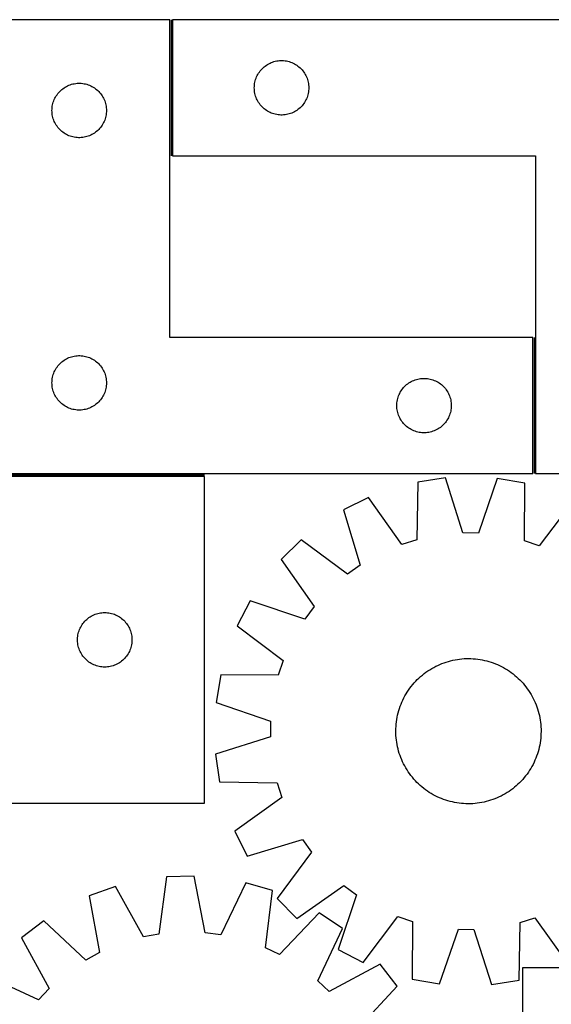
# Model space of a CAD drawing. Header units: millimetres. Extents: x 7 to 1493, y 7 to 2993.
# Tile 10 of 13: x 570 to 863, y 2451 to 2993. Entities that reach past the tile are written whole.
import ezdxf

# ---------------------------------------------------------------- set-up
doc = ezdxf.new("R2010")
doc.units = ezdxf.units.MM
doc.layers.add('COMMON', color=5, linetype='CONTINUOUS', true_color=0x0000ff)
doc.layers.add('CUT', color=7, linetype='CONTINUOUS', true_color=0x000000)

msp = doc.modelspace()

# ---------------------------------------------------------------- linework, layer by layer
at = {"layer": 'COMMON'}
for p, q in [((653.36996, 2993.429723), (653.36996, 2918.429723)), ((853.36996, 2818.429723), (853.36996, 2743.429723)), ((671.690704, 2742.679723), (561.690704, 2742.679723))]:
    msp.add_line(p, q, dxfattribs=at)
at = {"layer": 'CUT'}
for p, q in [((652.61996, 2993.429723), (552.61996, 2993.429723)), ((652.61996, 2818.429723), (652.61996, 2993.429723)), ((954.119961, 2993.429723), (654.119961, 2993.429723)), ((654.119961, 2993.429723), (654.119961, 2918.429723)), ((702.852982, 2965.832005), (703.377678, 2966.398885)), ((703.377678, 2966.398885), (703.930861, 2966.938004)), ((703.930861, 2966.938004), (704.511063, 2967.44793)), ((704.511063, 2967.44793), (705.116747, 2967.927312)), ((705.116747, 2967.927312), (705.746305, 2968.374878)), ((705.746305, 2968.374878), (706.398069, 2968.789442)), ((706.398069, 2968.789442), (707.07031, 2969.169905)), ((707.07031, 2969.169905), (707.761245, 2969.515257)), ((707.761245, 2969.515257), (708.469042, 2969.824583)), ((708.469042, 2969.824583), (709.191825, 2970.097062)), ((709.191825, 2970.097062), (709.927676, 2970.331971)), ((709.927676, 2970.331971), (710.674645, 2970.528689)), ((710.674645, 2970.528689), (711.430749, 2970.686692)), ((711.430749, 2970.686692), (712.193985, 2970.805563)), ((712.193985, 2970.805563), (712.962329, 2970.884986)), ((712.962329, 2970.884986), (713.733742, 2970.92475)), ((713.733742, 2970.92475), (714.506179, 2970.92475)), ((714.506179, 2970.92475), (715.277593, 2970.884986)), ((715.277593, 2970.884986), (716.045936, 2970.805563)), ((716.045936, 2970.805563), (716.809172, 2970.686692)), ((716.809172, 2970.686692), (717.565277, 2970.528689)), ((717.565277, 2970.528689), (718.312245, 2970.331971)), ((718.312245, 2970.331971), (719.048097, 2970.097062)), ((719.048097, 2970.097062), (719.770879, 2969.824583)), ((719.770879, 2969.824583), (720.478677, 2969.515257)), ((720.478677, 2969.515257), (721.169612, 2969.169905)), ((721.169612, 2969.169905), (721.841853, 2968.789442)), ((721.841853, 2968.789442), (722.493617, 2968.374878)), ((722.493617, 2968.374878), (723.123175, 2967.927312)), ((723.123175, 2967.927312), (723.728858, 2967.44793)), ((723.728858, 2967.44793), (724.309061, 2966.938004)), ((724.309061, 2966.938004), (724.862244, 2966.398885)), ((724.862244, 2966.398885), (725.38694, 2965.832005)), ((699.83043, 2960.491446), (700.084209, 2961.221004)), ((700.084209, 2961.221004), (700.375207, 2961.936532)), ((700.375207, 2961.936532), (700.702655, 2962.63613)), ((700.702655, 2962.63613), (701.065682, 2963.317944)), ((701.065682, 2963.317944), (701.463327, 2963.980166)), ((701.463327, 2963.980166), (701.894536, 2964.62104)), ((701.894536, 2964.62104), (702.358164, 2965.238865)), ((702.358164, 2965.238865), (702.852982, 2965.832005)), ((725.38694, 2965.832005), (725.881758, 2965.238865)), ((725.881758, 2965.238865), (726.345386, 2964.62104)), ((726.345386, 2964.62104), (726.776594, 2963.980166)), ((726.776594, 2963.980166), (727.174239, 2963.317944)), ((727.174239, 2963.317944), (727.537267, 2962.63613)), ((727.537267, 2962.63613), (727.864714, 2961.936532)), ((727.864714, 2961.936532), (728.155713, 2961.221004)), ((728.155713, 2961.221004), (728.409492, 2960.491446)), ((593.011062, 2954.94793), (593.616746, 2955.427312)), ((593.616746, 2955.427312), (594.246304, 2955.874878)), ((594.246304, 2955.874878), (594.898068, 2956.289442)), ((594.898068, 2956.289442), (595.570309, 2956.669905)), ((595.570309, 2956.669905), (596.261244, 2957.015257)), ((596.261244, 2957.015257), (596.969041, 2957.324583)), ((596.969041, 2957.324583), (597.691824, 2957.597062)), ((597.691824, 2957.597062), (598.427675, 2957.831971)), ((598.427675, 2957.831971), (599.174644, 2958.028689)), ((599.174644, 2958.028689), (599.930748, 2958.186692)), ((599.930748, 2958.186692), (600.693984, 2958.305563)), ((600.693984, 2958.305563), (601.462328, 2958.384986)), ((601.462328, 2958.384986), (602.233741, 2958.42475)), ((602.233741, 2958.42475), (603.006178, 2958.42475)), ((603.006178, 2958.42475), (603.777592, 2958.384986)), ((603.777592, 2958.384986), (604.545935, 2958.305563)), ((604.545935, 2958.305563), (605.309171, 2958.186692)), ((605.309171, 2958.186692), (606.065276, 2958.028689)), ((606.065276, 2958.028689), (606.812244, 2957.831971)), ((606.812244, 2957.831971), (607.548096, 2957.597062)), ((607.548096, 2957.597062), (608.270878, 2957.324583)), ((608.270878, 2957.324583), (608.978676, 2957.015257)), ((608.978676, 2957.015257), (609.669611, 2956.669905)), ((609.669611, 2956.669905), (610.341852, 2956.289442)), ((610.341852, 2956.289442), (610.993616, 2955.874878)), ((610.993616, 2955.874878), (611.623174, 2955.427312)), ((611.623174, 2955.427312), (612.228857, 2954.94793)), ((699.119961, 2955.929723), (699.139849, 2956.701904)), ((699.139849, 2955.157542), (699.119961, 2955.929723)), ((699.139849, 2956.701904), (699.199463, 2957.472038)), ((699.199463, 2954.387408), (699.139849, 2955.157542)), ((699.199463, 2957.472038), (699.298642, 2958.238082)), ((699.298642, 2958.238082), (699.437126, 2958.998004)), ((699.437126, 2958.998004), (699.614545, 2959.74979)), ((699.614545, 2959.74979), (699.83043, 2960.491446)), ((728.409492, 2960.491446), (728.625377, 2959.74979)), ((728.625377, 2959.74979), (728.802796, 2958.998004)), ((728.802796, 2958.998004), (728.941279, 2958.238082)), ((728.941279, 2958.238082), (729.040459, 2957.472038)), ((729.040459, 2957.472038), (729.100072, 2956.701904)), ((729.100072, 2955.157542), (729.040459, 2954.387408)), ((729.100072, 2956.701904), (729.119961, 2955.929723)), ((729.119961, 2955.929723), (729.100072, 2955.157542)), ((588.875206, 2949.436532), (589.202654, 2950.13613)), ((589.202654, 2950.13613), (589.565681, 2950.817944)), ((589.565681, 2950.817944), (589.963326, 2951.480166)), ((589.963326, 2951.480166), (590.394535, 2952.12104)), ((590.394535, 2952.12104), (590.858163, 2952.738865)), ((590.858163, 2952.738865), (591.352981, 2953.332005)), ((591.352981, 2953.332005), (591.877677, 2953.898885)), ((591.877677, 2953.898885), (592.43086, 2954.438004)), ((592.43086, 2954.438004), (593.011062, 2954.94793)), ((612.228857, 2954.94793), (612.80906, 2954.438004)), ((612.80906, 2954.438004), (613.362243, 2953.898885)), ((613.362243, 2953.898885), (613.886939, 2953.332005)), ((613.886939, 2953.332005), (614.381757, 2952.738865)), ((614.381757, 2952.738865), (614.845385, 2952.12104)), ((614.845385, 2952.12104), (615.276593, 2951.480166)), ((615.276593, 2951.480166), (615.674238, 2950.817944)), ((615.674238, 2950.817944), (616.037266, 2950.13613)), ((616.037266, 2950.13613), (616.364713, 2949.436532)), ((699.298642, 2953.621364), (699.199463, 2954.387408)), ((699.437126, 2952.861442), (699.298642, 2953.621364)), ((699.614545, 2952.109656), (699.437126, 2952.861442)), ((699.83043, 2951.368001), (699.614545, 2952.109656)), ((700.084209, 2950.638442), (699.83043, 2951.368001)), ((700.375207, 2949.922914), (700.084209, 2950.638442)), ((700.702655, 2949.223316), (700.375207, 2949.922914)), ((727.864714, 2949.922914), (727.537267, 2949.223316)), ((728.155713, 2950.638442), (727.864714, 2949.922914)), ((728.409492, 2951.368001), (728.155713, 2950.638442)), ((728.625377, 2952.109656), (728.409492, 2951.368001)), ((728.802796, 2952.861442), (728.625377, 2952.109656)), ((728.941279, 2953.621364), (728.802796, 2952.861442)), ((729.040459, 2954.387408), (728.941279, 2953.621364)), ((587.639848, 2944.201904), (587.699462, 2944.972038)), ((587.699462, 2944.972038), (587.798641, 2945.738082)), ((587.798641, 2945.738082), (587.937125, 2946.498004)), ((587.937125, 2946.498004), (588.114544, 2947.24979)), ((588.114544, 2947.24979), (588.330429, 2947.991446)), ((588.330429, 2947.991446), (588.584208, 2948.721004)), ((588.584208, 2948.721004), (588.875206, 2949.436532)), ((616.364713, 2949.436532), (616.655712, 2948.721004)), ((616.655712, 2948.721004), (616.909491, 2947.991446)), ((616.909491, 2947.991446), (617.125376, 2947.24979)), ((617.125376, 2947.24979), (617.302795, 2946.498004)), ((617.302795, 2946.498004), (617.441278, 2945.738082)), ((617.441278, 2945.738082), (617.540458, 2944.972038)), ((617.540458, 2944.972038), (617.600071, 2944.201904)), ((701.065682, 2948.541502), (700.702655, 2949.223316)), ((701.463327, 2947.87928), (701.065682, 2948.541502)), ((701.894536, 2947.238407), (701.463327, 2947.87928)), ((702.358164, 2946.620581), (701.894536, 2947.238407)), ((702.852982, 2946.027441), (702.358164, 2946.620581)), ((703.377678, 2945.460561), (702.852982, 2946.027441)), ((703.930861, 2944.921443), (703.377678, 2945.460561)), ((704.511063, 2944.411516), (703.930861, 2944.921443)), ((705.116747, 2943.932134), (704.511063, 2944.411516)), ((723.728858, 2944.411516), (723.123175, 2943.932134)), ((724.309061, 2944.921443), (723.728858, 2944.411516)), ((724.862244, 2945.460561), (724.309061, 2944.921443)), ((725.38694, 2946.027441), (724.862244, 2945.460561)), ((725.881758, 2946.620581), (725.38694, 2946.027441)), ((726.345386, 2947.238407), (725.881758, 2946.620581)), ((726.776594, 2947.87928), (726.345386, 2947.238407)), ((727.174239, 2948.541502), (726.776594, 2947.87928)), ((727.537267, 2949.223316), (727.174239, 2948.541502)), ((587.61996, 2943.429723), (587.639848, 2944.201904)), ((587.639848, 2942.657542), (587.61996, 2943.429723)), ((587.699462, 2941.887408), (587.639848, 2942.657542)), ((587.798641, 2941.121364), (587.699462, 2941.887408)), ((587.937125, 2940.361442), (587.798641, 2941.121364)), ((588.114544, 2939.609656), (587.937125, 2940.361442)), ((588.330429, 2938.868001), (588.114544, 2939.609656)), ((617.125376, 2939.609656), (616.909491, 2938.868001)), ((617.302795, 2940.361442), (617.125376, 2939.609656)), ((617.441278, 2941.121364), (617.302795, 2940.361442)), ((617.540458, 2941.887408), (617.441278, 2941.121364)), ((617.600071, 2942.657542), (617.540458, 2941.887408)), ((617.600071, 2944.201904), (617.61996, 2943.429723)), ((617.61996, 2943.429723), (617.600071, 2942.657542)), ((705.746305, 2943.484568), (705.116747, 2943.932134)), ((706.398069, 2943.070004), (705.746305, 2943.484568)), ((707.07031, 2942.689541), (706.398069, 2943.070004)), ((707.761245, 2942.344189), (707.07031, 2942.689541)), ((708.469042, 2942.034864), (707.761245, 2942.344189)), ((709.191825, 2941.762385), (708.469042, 2942.034864)), ((709.927676, 2941.527475), (709.191825, 2941.762385)), ((710.674645, 2941.330757), (709.927676, 2941.527475)), ((711.430749, 2941.172754), (710.674645, 2941.330757)), ((712.193985, 2941.053883), (711.430749, 2941.172754)), ((712.962329, 2940.97446), (712.193985, 2941.053883)), ((713.733742, 2940.934696), (712.962329, 2940.97446)), ((714.506179, 2940.934696), (713.733742, 2940.934696)), ((715.277593, 2940.97446), (714.506179, 2940.934696)), ((716.045936, 2941.053883), (715.277593, 2940.97446)), ((716.809172, 2941.172754), (716.045936, 2941.053883)), ((717.565277, 2941.330757), (716.809172, 2941.172754)), ((718.312245, 2941.527475), (717.565277, 2941.330757)), ((719.048097, 2941.762385), (718.312245, 2941.527475)), ((719.770879, 2942.034864), (719.048097, 2941.762385)), ((720.478677, 2942.344189), (719.770879, 2942.034864)), ((721.169612, 2942.689541), (720.478677, 2942.344189)), ((721.841853, 2943.070004), (721.169612, 2942.689541)), ((722.493617, 2943.484568), (721.841853, 2943.070004)), ((723.123175, 2943.932134), (722.493617, 2943.484568)), ((588.584208, 2938.138442), (588.330429, 2938.868001)), ((588.875206, 2937.422914), (588.584208, 2938.138442)), ((589.202654, 2936.723316), (588.875206, 2937.422914)), ((589.565681, 2936.041502), (589.202654, 2936.723316)), ((589.963326, 2935.37928), (589.565681, 2936.041502)), ((590.394535, 2934.738407), (589.963326, 2935.37928)), ((590.858163, 2934.120581), (590.394535, 2934.738407)), ((591.352981, 2933.527441), (590.858163, 2934.120581)), ((591.877677, 2932.960561), (591.352981, 2933.527441)), ((613.886939, 2933.527441), (613.362243, 2932.960561)), ((614.381757, 2934.120581), (613.886939, 2933.527441)), ((614.845385, 2934.738407), (614.381757, 2934.120581)), ((615.276593, 2935.37928), (614.845385, 2934.738407)), ((615.674238, 2936.041502), (615.276593, 2935.37928)), ((616.037266, 2936.723316), (615.674238, 2936.041502)), ((616.364713, 2937.422914), (616.037266, 2936.723316)), ((616.655712, 2938.138442), (616.364713, 2937.422914)), ((616.909491, 2938.868001), (616.655712, 2938.138442)), ((592.43086, 2932.421443), (591.877677, 2932.960561)), ((593.011062, 2931.911516), (592.43086, 2932.421443)), ((593.616746, 2931.432134), (593.011062, 2931.911516)), ((594.246304, 2930.984568), (593.616746, 2931.432134)), ((594.898068, 2930.570004), (594.246304, 2930.984568)), ((595.570309, 2930.189541), (594.898068, 2930.570004)), ((596.261244, 2929.844189), (595.570309, 2930.189541)), ((596.969041, 2929.534864), (596.261244, 2929.844189)), ((597.691824, 2929.262385), (596.969041, 2929.534864)), ((598.427675, 2929.027475), (597.691824, 2929.262385)), ((599.174644, 2928.830757), (598.427675, 2929.027475)), ((599.930748, 2928.672754), (599.174644, 2928.830757)), ((600.693984, 2928.553883), (599.930748, 2928.672754)), ((601.462328, 2928.47446), (600.693984, 2928.553883)), ((602.233741, 2928.434696), (601.462328, 2928.47446)), ((603.006178, 2928.434696), (602.233741, 2928.434696)), ((603.777592, 2928.47446), (603.006178, 2928.434696)), ((604.545935, 2928.553883), (603.777592, 2928.47446)), ((605.309171, 2928.672754), (604.545935, 2928.553883)), ((606.065276, 2928.830757), (605.309171, 2928.672754)), ((606.812244, 2929.027475), (606.065276, 2928.830757)), ((607.548096, 2929.262385), (606.812244, 2929.027475)), ((608.270878, 2929.534864), (607.548096, 2929.262385)), ((608.978676, 2929.844189), (608.270878, 2929.534864)), ((609.669611, 2930.189541), (608.978676, 2929.844189)), ((610.341852, 2930.570004), (609.669611, 2930.189541)), ((610.993616, 2930.984568), (610.341852, 2930.570004)), ((611.623174, 2931.432134), (610.993616, 2930.984568)), ((612.228857, 2931.911516), (611.623174, 2931.432134)), ((612.80906, 2932.421443), (612.228857, 2931.911516)), ((613.362243, 2932.960561), (612.80906, 2932.421443)), ((654.119961, 2918.429723), (854.119961, 2918.429723)), ((854.119961, 2918.429723), (854.119961, 2743.429723)), ((852.61996, 2818.429723), (652.61996, 2818.429723)), ((852.61996, 2743.429723), (852.61996, 2818.429723)), ((590.858163, 2802.738865), (591.352981, 2803.332005)), ((591.352981, 2803.332005), (591.877677, 2803.898885)), ((591.877677, 2803.898885), (592.43086, 2804.438004)), ((592.43086, 2804.438004), (593.011062, 2804.94793)), ((593.011062, 2804.94793), (593.616746, 2805.427312)), ((593.616746, 2805.427312), (594.246304, 2805.874878)), ((594.246304, 2805.874878), (594.898068, 2806.289442)), ((594.898068, 2806.289442), (595.570309, 2806.669905)), ((595.570309, 2806.669905), (596.261244, 2807.015257)), ((596.261244, 2807.015257), (596.969041, 2807.324583)), ((596.969041, 2807.324583), (597.691824, 2807.597062)), ((597.691824, 2807.597062), (598.427675, 2807.831971)), ((598.427675, 2807.831971), (599.174644, 2808.028689)), ((599.174644, 2808.028689), (599.930748, 2808.186692)), ((599.930748, 2808.186692), (600.693984, 2808.305563)), ((600.693984, 2808.305563), (601.462328, 2808.384986)), ((601.462328, 2808.384986), (602.233741, 2808.42475)), ((602.233741, 2808.42475), (603.006178, 2808.42475)), ((603.006178, 2808.42475), (603.777592, 2808.384986)), ((603.777592, 2808.384986), (604.545935, 2808.305563)), ((604.545935, 2808.305563), (605.309171, 2808.186692)), ((605.309171, 2808.186692), (606.065276, 2808.028689)), ((606.065276, 2808.028689), (606.812244, 2807.831971)), ((606.812244, 2807.831971), (607.548096, 2807.597062)), ((607.548096, 2807.597062), (608.270878, 2807.324583)), ((608.270878, 2807.324583), (608.978676, 2807.015257)), ((608.978676, 2807.015257), (609.669611, 2806.669905)), ((609.669611, 2806.669905), (610.341852, 2806.289442)), ((610.341852, 2806.289442), (610.993616, 2805.874878)), ((610.993616, 2805.874878), (611.623174, 2805.427312)), ((611.623174, 2805.427312), (612.228857, 2804.94793)), ((612.228857, 2804.94793), (612.80906, 2804.438004)), ((612.80906, 2804.438004), (613.362243, 2803.898885)), ((613.362243, 2803.898885), (613.886939, 2803.332005)), ((613.886939, 2803.332005), (614.381757, 2802.738865)), ((588.114544, 2797.24979), (588.330429, 2797.991446)), ((588.330429, 2797.991446), (588.584208, 2798.721004)), ((588.584208, 2798.721004), (588.875206, 2799.436532)), ((588.875206, 2799.436532), (589.202654, 2800.13613)), ((589.202654, 2800.13613), (589.565681, 2800.817944)), ((589.565681, 2800.817944), (589.963326, 2801.480166)), ((589.963326, 2801.480166), (590.394535, 2802.12104)), ((590.394535, 2802.12104), (590.858163, 2802.738865)), ((614.381757, 2802.738865), (614.845385, 2802.12104)), ((614.845385, 2802.12104), (615.276593, 2801.480166)), ((615.276593, 2801.480166), (615.674238, 2800.817944)), ((615.674238, 2800.817944), (616.037266, 2800.13613)), ((616.037266, 2800.13613), (616.364713, 2799.436532)), ((616.364713, 2799.436532), (616.655712, 2798.721004)), ((616.655712, 2798.721004), (616.909491, 2797.991446)), ((616.909491, 2797.991446), (617.125376, 2797.24979)), ((587.61996, 2793.429723), (587.639848, 2794.201904)), ((587.639848, 2792.657542), (587.61996, 2793.429723)), ((587.639848, 2794.201904), (587.699462, 2794.972038)), ((587.699462, 2791.887408), (587.639848, 2792.657542)), ((587.699462, 2794.972038), (587.798641, 2795.738082)), ((587.798641, 2795.738082), (587.937125, 2796.498004)), ((587.937125, 2796.498004), (588.114544, 2797.24979)), ((617.125376, 2797.24979), (617.302795, 2796.498004)), ((617.302795, 2796.498004), (617.441278, 2795.738082)), ((617.441278, 2795.738082), (617.540458, 2794.972038)), ((617.540458, 2794.972038), (617.600071, 2794.201904)), ((617.600071, 2792.657542), (617.540458, 2791.887408)), ((617.600071, 2794.201904), (617.61996, 2793.429723)), ((617.61996, 2793.429723), (617.600071, 2792.657542)), ((783.011062, 2792.44793), (783.616746, 2792.927312)), ((783.616746, 2792.927312), (784.246304, 2793.374878)), ((784.246304, 2793.374878), (784.898068, 2793.789442)), ((784.898068, 2793.789442), (785.570309, 2794.169905)), ((785.570309, 2794.169905), (786.261244, 2794.515257)), ((786.261244, 2794.515257), (786.969041, 2794.824583)), ((786.969041, 2794.824583), (787.691824, 2795.097062)), ((787.691824, 2795.097062), (788.427675, 2795.331971)), ((788.427675, 2795.331971), (789.174644, 2795.528689)), ((789.174644, 2795.528689), (789.930748, 2795.686692)), ((789.930748, 2795.686692), (790.693984, 2795.805563)), ((790.693984, 2795.805563), (791.462328, 2795.884986)), ((791.462328, 2795.884986), (792.233741, 2795.92475)), ((792.233741, 2795.92475), (793.006178, 2795.92475)), ((793.006178, 2795.92475), (793.777592, 2795.884986)), ((793.777592, 2795.884986), (794.545935, 2795.805563)), ((794.545935, 2795.805563), (795.309171, 2795.686692)), ((795.309171, 2795.686692), (796.065276, 2795.528689)), ((796.065276, 2795.528689), (796.812244, 2795.331971)), ((796.812244, 2795.331971), (797.548096, 2795.097062)), ((797.548096, 2795.097062), (798.270878, 2794.824583)), ((798.270878, 2794.824583), (798.978676, 2794.515257)), ((798.978676, 2794.515257), (799.669611, 2794.169905)), ((799.669611, 2794.169905), (800.341852, 2793.789442)), ((800.341852, 2793.789442), (800.993616, 2793.374878)), ((800.993616, 2793.374878), (801.623174, 2792.927312)), ((801.623174, 2792.927312), (802.228857, 2792.44793)), ((587.798641, 2791.121364), (587.699462, 2791.887408)), ((587.937125, 2790.361442), (587.798641, 2791.121364)), ((588.114544, 2789.609656), (587.937125, 2790.361442)), ((588.330429, 2788.868001), (588.114544, 2789.609656)), ((588.584208, 2788.138442), (588.330429, 2788.868001)), ((588.875206, 2787.422914), (588.584208, 2788.138442)), ((589.202654, 2786.723316), (588.875206, 2787.422914)), ((616.364713, 2787.422914), (616.037266, 2786.723316)), ((616.655712, 2788.138442), (616.364713, 2787.422914)), ((616.909491, 2788.868001), (616.655712, 2788.138442)), ((617.125376, 2789.609656), (616.909491, 2788.868001)), ((617.302795, 2790.361442), (617.125376, 2789.609656)), ((617.441278, 2791.121364), (617.302795, 2790.361442)), ((617.540458, 2791.887408), (617.441278, 2791.121364)), ((778.875206, 2786.936532), (779.202654, 2787.63613)), ((779.202654, 2787.63613), (779.565681, 2788.317944)), ((779.565681, 2788.317944), (779.963326, 2788.980166)), ((779.963326, 2788.980166), (780.394535, 2789.62104)), ((780.394535, 2789.62104), (780.858163, 2790.238865)), ((780.858163, 2790.238865), (781.352981, 2790.832005)), ((781.352981, 2790.832005), (781.877677, 2791.398885)), ((781.877677, 2791.398885), (782.43086, 2791.938004)), ((782.43086, 2791.938004), (783.011062, 2792.44793)), ((802.228857, 2792.44793), (802.80906, 2791.938004)), ((802.80906, 2791.938004), (803.362243, 2791.398885)), ((803.362243, 2791.398885), (803.886939, 2790.832005)), ((803.886939, 2790.832005), (804.381757, 2790.238865)), ((804.381757, 2790.238865), (804.845385, 2789.62104)), ((804.845385, 2789.62104), (805.276593, 2788.980166)), ((805.276593, 2788.980166), (805.674238, 2788.317944)), ((805.674238, 2788.317944), (806.037266, 2787.63613)), ((806.037266, 2787.63613), (806.364713, 2786.936532)), ((589.565681, 2786.041502), (589.202654, 2786.723316)), ((589.963326, 2785.37928), (589.565681, 2786.041502)), ((590.394535, 2784.738407), (589.963326, 2785.37928)), ((590.858163, 2784.120581), (590.394535, 2784.738407)), ((591.352981, 2783.527441), (590.858163, 2784.120581)), ((591.877677, 2782.960561), (591.352981, 2783.527441)), ((592.43086, 2782.421443), (591.877677, 2782.960561)), ((593.011062, 2781.911516), (592.43086, 2782.421443)), ((593.616746, 2781.432134), (593.011062, 2781.911516)), ((612.228857, 2781.911516), (611.623174, 2781.432134)), ((612.80906, 2782.421443), (612.228857, 2781.911516)), ((613.362243, 2782.960561), (612.80906, 2782.421443)), ((613.886939, 2783.527441), (613.362243, 2782.960561)), ((614.381757, 2784.120581), (613.886939, 2783.527441)), ((614.845385, 2784.738407), (614.381757, 2784.120581)), ((615.276593, 2785.37928), (614.845385, 2784.738407)), ((615.674238, 2786.041502), (615.276593, 2785.37928)), ((616.037266, 2786.723316), (615.674238, 2786.041502)), ((777.61996, 2780.929723), (777.639848, 2781.701904)), ((777.639848, 2781.701904), (777.699462, 2782.472038)), ((777.699462, 2782.472038), (777.798641, 2783.238082)), ((777.798641, 2783.238082), (777.937125, 2783.998004)), ((777.937125, 2783.998004), (778.114544, 2784.74979)), ((778.114544, 2784.74979), (778.330429, 2785.491446)), ((778.330429, 2785.491446), (778.584208, 2786.221004)), ((778.584208, 2786.221004), (778.875206, 2786.936532)), ((806.364713, 2786.936532), (806.655712, 2786.221004)), ((806.655712, 2786.221004), (806.909491, 2785.491446)), ((806.909491, 2785.491446), (807.125376, 2784.74979)), ((807.125376, 2784.74979), (807.302795, 2783.998004)), ((807.302795, 2783.998004), (807.441278, 2783.238082)), ((807.441278, 2783.238082), (807.540458, 2782.472038)), ((807.540458, 2782.472038), (807.600071, 2781.701904)), ((807.600071, 2781.701904), (807.61996, 2780.929723)), ((594.246304, 2780.984568), (593.616746, 2781.432134)), ((594.898068, 2780.570004), (594.246304, 2780.984568)), ((595.570309, 2780.189541), (594.898068, 2780.570004)), ((596.261244, 2779.844189), (595.570309, 2780.189541)), ((596.969041, 2779.534864), (596.261244, 2779.844189)), ((597.691824, 2779.262385), (596.969041, 2779.534864)), ((598.427675, 2779.027475), (597.691824, 2779.262385)), ((599.174644, 2778.830757), (598.427675, 2779.027475)), ((599.930748, 2778.672754), (599.174644, 2778.830757)), ((600.693984, 2778.553883), (599.930748, 2778.672754)), ((601.462328, 2778.47446), (600.693984, 2778.553883)), ((602.233741, 2778.434696), (601.462328, 2778.47446)), ((603.006178, 2778.434696), (602.233741, 2778.434696)), ((603.777592, 2778.47446), (603.006178, 2778.434696)), ((604.545935, 2778.553883), (603.777592, 2778.47446)), ((605.309171, 2778.672754), (604.545935, 2778.553883)), ((606.065276, 2778.830757), (605.309171, 2778.672754)), ((606.812244, 2779.027475), (606.065276, 2778.830757)), ((607.548096, 2779.262385), (606.812244, 2779.027475)), ((608.270878, 2779.534864), (607.548096, 2779.262385)), ((608.978676, 2779.844189), (608.270878, 2779.534864)), ((609.669611, 2780.189541), (608.978676, 2779.844189)), ((610.341852, 2780.570004), (609.669611, 2780.189541)), ((610.993616, 2780.984568), (610.341852, 2780.570004)), ((611.623174, 2781.432134), (610.993616, 2780.984568)), ((777.639848, 2780.157542), (777.61996, 2780.929723)), ((777.699462, 2779.387408), (777.639848, 2780.157542)), ((777.798641, 2778.621364), (777.699462, 2779.387408)), ((777.937125, 2777.861442), (777.798641, 2778.621364)), ((778.114544, 2777.109656), (777.937125, 2777.861442)), ((778.330429, 2776.368001), (778.114544, 2777.109656)), ((778.584208, 2775.638442), (778.330429, 2776.368001)), ((806.909491, 2776.368001), (806.655712, 2775.638442)), ((807.125376, 2777.109656), (806.909491, 2776.368001)), ((807.302795, 2777.861442), (807.125376, 2777.109656)), ((807.441278, 2778.621364), (807.302795, 2777.861442)), ((807.540458, 2779.387408), (807.441278, 2778.621364)), ((807.600071, 2780.157542), (807.540458, 2779.387408)), ((807.61996, 2780.929723), (807.600071, 2780.157542)), ((778.875206, 2774.922914), (778.584208, 2775.638442)), ((779.202654, 2774.223316), (778.875206, 2774.922914)), ((779.565681, 2773.541502), (779.202654, 2774.223316)), ((779.963326, 2772.87928), (779.565681, 2773.541502)), ((780.394535, 2772.238407), (779.963326, 2772.87928)), ((780.858163, 2771.620581), (780.394535, 2772.238407)), ((781.352981, 2771.027441), (780.858163, 2771.620581)), ((781.877677, 2770.460561), (781.352981, 2771.027441)), ((803.886939, 2771.027441), (803.362243, 2770.460561)), ((804.381757, 2771.620581), (803.886939, 2771.027441)), ((804.845385, 2772.238407), (804.381757, 2771.620581)), ((805.276593, 2772.87928), (804.845385, 2772.238407)), ((805.674238, 2773.541502), (805.276593, 2772.87928)), ((806.037266, 2774.223316), (805.674238, 2773.541502)), ((806.364713, 2774.922914), (806.037266, 2774.223316)), ((806.655712, 2775.638442), (806.364713, 2774.922914)), ((782.43086, 2769.921443), (781.877677, 2770.460561)), ((783.011062, 2769.411516), (782.43086, 2769.921443)), ((783.616746, 2768.932134), (783.011062, 2769.411516)), ((784.246304, 2768.484568), (783.616746, 2768.932134)), ((784.898068, 2768.070004), (784.246304, 2768.484568)), ((785.570309, 2767.689541), (784.898068, 2768.070004)), ((786.261244, 2767.344189), (785.570309, 2767.689541)), ((786.969041, 2767.034864), (786.261244, 2767.344189)), ((787.691824, 2766.762385), (786.969041, 2767.034864)), ((788.427675, 2766.527475), (787.691824, 2766.762385)), ((789.174644, 2766.330757), (788.427675, 2766.527475)), ((789.930748, 2766.172754), (789.174644, 2766.330757)), ((790.693984, 2766.053883), (789.930748, 2766.172754)), ((791.462328, 2765.97446), (790.693984, 2766.053883)), ((792.233741, 2765.934696), (791.462328, 2765.97446)), ((793.006178, 2765.934696), (792.233741, 2765.934696)), ((793.777592, 2765.97446), (793.006178, 2765.934696)), ((794.545935, 2766.053883), (793.777592, 2765.97446)), ((795.309171, 2766.172754), (794.545935, 2766.053883)), ((796.065276, 2766.330757), (795.309171, 2766.172754)), ((796.812244, 2766.527475), (796.065276, 2766.330757)), ((797.548096, 2766.762385), (796.812244, 2766.527475)), ((798.270878, 2767.034864), (797.548096, 2766.762385)), ((798.978676, 2767.344189), (798.270878, 2767.034864)), ((799.669611, 2767.689541), (798.978676, 2767.344189)), ((800.341852, 2768.070004), (799.669611, 2767.689541)), ((800.993616, 2768.484568), (800.341852, 2768.070004)), ((801.623174, 2768.932134), (800.993616, 2768.484568)), ((802.228857, 2769.411516), (801.623174, 2768.932134)), ((802.80906, 2769.921443), (802.228857, 2769.411516)), ((803.362243, 2770.460561), (802.80906, 2769.921443)), ((552.61996, 2743.429723), (852.61996, 2743.429723)), ((671.690704, 2741.929722), (561.690704, 2741.929722)), ((671.690704, 2561.929722), (671.690704, 2741.929722)), ((789.200126, 2738.813394), (788.661535, 2707.053597)), ((804.423287, 2741.046309), (789.200126, 2738.813394)), ((814.059938, 2710.779004), (804.423287, 2741.046309)), ((832.960268, 2740.719849), (822.633721, 2710.680921)), ((848.128363, 2738.139261), (832.960268, 2740.719849)), ((854.119961, 2743.429723), (954.119961, 2743.429723)), ((847.940251, 2706.375456), (848.128363, 2738.139261)), ((761.958963, 2730.305464), (748.170885, 2723.47762)), ((780.477074, 2704.497435), (761.958963, 2730.305464)), ((875.167762, 2729.010368), (856.064093, 2703.632728)), ((748.170885, 2723.47762), (757.472972, 2693.105825)), ((724.892095, 2706.968115), (713.888773, 2696.2137)), ((750.478984, 2688.145633), (724.892095, 2706.968115)), ((788.661535, 2707.053597), (780.477074, 2704.497435)), ((822.633721, 2710.680921), (814.059938, 2710.779004)), ((856.064093, 2703.632728), (847.940251, 2706.375456)), ((713.888773, 2696.2137), (732.120984, 2670.202909)), ((757.472972, 2693.105825), (750.478984, 2688.145633)), ((696.851045, 2673.318686), (689.709562, 2659.690415)), ((727.00209, 2663.324225), (696.851045, 2673.318686)), ((732.120984, 2670.202909), (727.00209, 2663.324225)), ((605.682423, 2662.118822), (606.221542, 2662.672005)), ((606.221542, 2662.672005), (606.788422, 2663.196701)), ((606.788422, 2663.196701), (607.381562, 2663.691519)), ((607.381562, 2663.691519), (607.999387, 2664.155147)), ((607.999387, 2664.155147), (608.640261, 2664.586355)), ((608.640261, 2664.586355), (609.302483, 2664.984001)), ((609.302483, 2664.984001), (609.984297, 2665.347028)), ((609.984297, 2665.347028), (610.683895, 2665.674476)), ((610.683895, 2665.674476), (611.399423, 2665.965474)), ((611.399423, 2665.965474), (612.128981, 2666.219253)), ((612.128981, 2666.219253), (612.870637, 2666.435138)), ((612.870637, 2666.435138), (613.622423, 2666.612557)), ((613.622423, 2666.612557), (614.382345, 2666.751041)), ((614.382345, 2666.751041), (615.148389, 2666.85022)), ((615.148389, 2666.85022), (615.918523, 2666.909833)), ((615.918523, 2666.909833), (616.690704, 2666.929722)), ((616.690704, 2666.929722), (617.462885, 2666.909833)), ((617.462885, 2666.909833), (618.233019, 2666.85022)), ((618.233019, 2666.85022), (618.999063, 2666.751041)), ((618.999063, 2666.751041), (619.758985, 2666.612557)), ((619.758985, 2666.612557), (620.510771, 2666.435138)), ((620.510771, 2666.435138), (621.252426, 2666.219253)), ((621.252426, 2666.219253), (621.981985, 2665.965474)), ((621.981985, 2665.965474), (622.697513, 2665.674476)), ((622.697513, 2665.674476), (623.397111, 2665.347028)), ((623.397111, 2665.347028), (624.078925, 2664.984001)), ((624.078925, 2664.984001), (624.741147, 2664.586355)), ((624.741147, 2664.586355), (625.38202, 2664.155147)), ((625.38202, 2664.155147), (625.999846, 2663.691519)), ((625.999846, 2663.691519), (626.592986, 2663.196701)), ((626.592986, 2663.196701), (627.159866, 2662.672005)), ((627.159866, 2662.672005), (627.698984, 2662.118822)), ((602.523366, 2656.857858), (602.795844, 2657.58064)), ((602.795844, 2657.58064), (603.10517, 2658.288438)), ((603.10517, 2658.288438), (603.450522, 2658.979373)), ((603.450522, 2658.979373), (603.830985, 2659.651614)), ((603.830985, 2659.651614), (604.245549, 2660.303378)), ((604.245549, 2660.303378), (604.693115, 2660.932936)), ((604.693115, 2660.932936), (605.172497, 2661.53862)), ((605.172497, 2661.53862), (605.682423, 2662.118822)), ((627.698984, 2662.118822), (628.208911, 2661.53862)), ((628.208911, 2661.53862), (628.688293, 2660.932936)), ((628.688293, 2660.932936), (629.135859, 2660.303378)), ((629.135859, 2660.303378), (629.550423, 2659.651614)), ((629.550423, 2659.651614), (629.930886, 2658.979373)), ((629.930886, 2658.979373), (630.276238, 2658.288438)), ((630.276238, 2658.288438), (630.585563, 2657.58064)), ((630.585563, 2657.58064), (630.858042, 2656.857858)), ((689.709562, 2659.690415), (715.087201, 2640.586746)), ((601.695677, 2652.315941), (601.735441, 2653.087354)), ((601.695677, 2651.543503), (601.695677, 2652.315941)), ((601.735441, 2650.77209), (601.695677, 2651.543503)), ((601.735441, 2653.087354), (601.814864, 2653.855697)), ((601.814864, 2653.855697), (601.933735, 2654.618933)), ((601.933735, 2654.618933), (602.091738, 2655.375038)), ((602.091738, 2655.375038), (602.288456, 2656.122007)), ((602.288456, 2656.122007), (602.523366, 2656.857858)), ((630.858042, 2656.857858), (631.092952, 2656.122007)), ((631.092952, 2656.122007), (631.28967, 2655.375038)), ((631.28967, 2655.375038), (631.447673, 2654.618933)), ((631.447673, 2654.618933), (631.566544, 2653.855697)), ((631.566544, 2653.855697), (631.645967, 2653.087354)), ((631.645967, 2653.087354), (631.685731, 2652.315941)), ((631.685731, 2651.543503), (631.645967, 2650.77209)), ((631.685731, 2652.315941), (631.685731, 2651.543503)), ((601.814864, 2650.003747), (601.735441, 2650.77209)), ((601.933735, 2649.240511), (601.814864, 2650.003747)), ((602.091738, 2648.484406), (601.933735, 2649.240511)), ((602.288456, 2647.737438), (602.091738, 2648.484406)), ((602.523366, 2647.001586), (602.288456, 2647.737438)), ((602.795844, 2646.278804), (602.523366, 2647.001586)), ((603.10517, 2645.571006), (602.795844, 2646.278804)), ((630.585563, 2646.278804), (630.276238, 2645.571006)), ((630.858042, 2647.001586), (630.585563, 2646.278804)), ((631.092952, 2647.737438), (630.858042, 2647.001586)), ((631.28967, 2648.484406), (631.092952, 2647.737438)), ((631.447673, 2649.240511), (631.28967, 2648.484406)), ((631.566544, 2650.003747), (631.447673, 2649.240511)), ((631.645967, 2650.77209), (631.566544, 2650.003747)), ((603.450522, 2644.880071), (603.10517, 2645.571006)), ((603.830985, 2644.20783), (603.450522, 2644.880071)), ((604.245549, 2643.556066), (603.830985, 2644.20783)), ((604.693115, 2642.926508), (604.245549, 2643.556066)), ((605.172497, 2642.320824), (604.693115, 2642.926508)), ((605.682423, 2641.740622), (605.172497, 2642.320824)), ((606.221542, 2641.187439), (605.682423, 2641.740622)), ((606.788422, 2640.662743), (606.221542, 2641.187439)), ((607.381562, 2640.167925), (606.788422, 2640.662743)), ((626.592986, 2640.662743), (625.999846, 2640.167925)), ((627.159866, 2641.187439), (626.592986, 2640.662743)), ((627.698984, 2641.740622), (627.159866, 2641.187439)), ((628.208911, 2642.320824), (627.698984, 2641.740622)), ((628.688293, 2642.926508), (628.208911, 2642.320824)), ((629.135859, 2643.556066), (628.688293, 2642.926508)), ((629.550423, 2644.20783), (629.135859, 2643.556066)), ((629.930886, 2644.880071), (629.550423, 2644.20783)), ((630.276238, 2645.571006), (629.930886, 2644.880071)), ((807.290017, 2640.400035), (808.512927, 2640.688996)), ((808.512927, 2640.688996), (809.74431, 2640.939402)), ((809.74431, 2640.939402), (810.98295, 2641.151006)), ((810.98295, 2641.151006), (812.227626, 2641.323599)), ((812.227626, 2641.323599), (813.47711, 2641.45701)), ((813.47711, 2641.45701), (814.730167, 2641.551109)), ((814.730167, 2641.551109), (815.985561, 2641.605801)), ((815.985561, 2641.605801), (817.242054, 2641.621034)), ((817.242054, 2641.621034), (818.498406, 2641.596792)), ((818.498406, 2641.596792), (819.753376, 2641.533099)), ((819.753376, 2641.533099), (821.005726, 2641.430017)), ((821.005726, 2641.430017), (822.254221, 2641.287649)), ((822.254221, 2641.287649), (823.497627, 2641.106136)), ((823.497627, 2641.106136), (824.734718, 2640.885655)), ((824.734718, 2640.885655), (825.964274, 2640.626426)), ((607.999387, 2639.704297), (607.381562, 2640.167925)), ((608.640261, 2639.273089), (607.999387, 2639.704297)), ((609.302483, 2638.875443), (608.640261, 2639.273089)), ((609.984297, 2638.512416), (609.302483, 2638.875443)), ((610.683895, 2638.184969), (609.984297, 2638.512416)), ((611.399423, 2637.89397), (610.683895, 2638.184969)), ((612.128981, 2637.640191), (611.399423, 2637.89397)), ((612.870637, 2637.424306), (612.128981, 2637.640191)), ((613.622423, 2637.246887), (612.870637, 2637.424306)), ((614.382345, 2637.108404), (613.622423, 2637.246887)), ((615.148389, 2637.009224), (614.382345, 2637.108404)), ((615.918523, 2636.949611), (615.148389, 2637.009224)), ((616.690704, 2636.929722), (615.918523, 2636.949611)), ((617.462885, 2636.949611), (616.690704, 2636.929722)), ((618.233019, 2637.009224), (617.462885, 2636.949611)), ((618.999063, 2637.108404), (618.233019, 2637.009224)), ((619.758985, 2637.246887), (618.999063, 2637.108404)), ((620.510771, 2637.424306), (619.758985, 2637.246887)), ((621.252426, 2637.640191), (620.510771, 2637.424306)), ((621.981985, 2637.89397), (621.252426, 2637.640191)), ((622.697513, 2638.184969), (621.981985, 2637.89397)), ((623.397111, 2638.512416), (622.697513, 2638.184969)), ((624.078925, 2638.875443), (623.397111, 2638.512416)), ((624.741147, 2639.273089), (624.078925, 2638.875443)), ((625.38202, 2639.704297), (624.741147, 2639.273089)), ((625.999846, 2640.167925), (625.38202, 2639.704297)), ((715.087201, 2640.586746), (712.344474, 2632.462904)), ((794.734064, 2634.784913), (795.786794, 2635.471037)), ((795.786794, 2635.471037), (796.860557, 2636.123756)), ((796.860557, 2636.123756), (797.954292, 2636.742424)), ((797.954292, 2636.742424), (799.06692, 2637.326433)), ((799.06692, 2637.326433), (800.197343, 2637.875204)), ((800.197343, 2637.875204), (801.344446, 2638.388198)), ((801.344446, 2638.388198), (802.507096, 2638.864907)), ((802.507096, 2638.864907), (803.684146, 2639.30486)), ((803.684146, 2639.30486), (804.874435, 2639.707625)), ((804.874435, 2639.707625), (806.076787, 2640.072804)), ((806.076787, 2640.072804), (807.290017, 2640.400035)), ((825.964274, 2640.626426), (827.18508, 2640.328703)), ((827.18508, 2640.328703), (828.395932, 2639.99278)), ((828.395932, 2639.99278), (829.595635, 2639.618989)), ((829.595635, 2639.618989), (830.783005, 2639.2077)), ((830.783005, 2639.2077), (831.956871, 2638.759317)), ((831.956871, 2638.759317), (833.116073, 2638.274283)), ((833.116073, 2638.274283), (834.259467, 2637.753077)), ((834.259467, 2637.753077), (835.385926, 2637.196214)), ((835.385926, 2637.196214), (836.494338, 2636.604242)), ((836.494338, 2636.604242), (837.583608, 2635.977746)), ((837.583608, 2635.977746), (838.652662, 2635.317345)), ((838.652662, 2635.317345), (839.700446, 2634.62369)), ((680.580668, 2632.651016), (678.000081, 2617.482921)), ((712.344474, 2632.462904), (680.580668, 2632.651016)), ((788.038256, 2629.107545), (788.915959, 2630.006791)), ((788.915959, 2630.006791), (789.821476, 2630.878024)), ((789.821476, 2630.878024), (790.753912, 2631.720384)), ((790.753912, 2631.720384), (791.712347, 2632.53304)), ((791.712347, 2632.53304), (792.695835, 2633.315189)), ((792.695835, 2633.315189), (793.703405, 2634.066061)), ((793.703405, 2634.066061), (794.734064, 2634.784913)), ((839.700446, 2634.62369), (840.725923, 2633.897465)), ((840.725923, 2633.897465), (841.728084, 2633.139388)), ((841.728084, 2633.139388), (842.705938, 2632.350206)), ((842.705938, 2632.350206), (843.658521, 2631.530698)), ((843.658521, 2631.530698), (844.584892, 2630.681674)), ((844.584892, 2630.681674), (845.484138, 2629.80397)), ((845.484138, 2629.80397), (846.355371, 2628.898454)), ((784.09624, 2624.223098), (784.822464, 2625.248576)), ((784.822464, 2625.248576), (785.580542, 2626.250737)), ((785.580542, 2626.250737), (786.369724, 2627.228591)), ((786.369724, 2627.228591), (787.189231, 2628.181174)), ((787.189231, 2628.181174), (788.038256, 2629.107545)), ((846.355371, 2628.898454), (847.197731, 2627.966018)), ((847.197731, 2627.966018), (848.010387, 2627.007583)), ((848.010387, 2627.007583), (848.792536, 2626.024095)), ((848.792536, 2626.024095), (849.543408, 2625.016524)), ((849.543408, 2625.016524), (850.26226, 2623.985865)), ((780.966852, 2618.78212), (781.523716, 2619.908579)), ((781.523716, 2619.908579), (782.115688, 2621.016991)), ((782.115688, 2621.016991), (782.742183, 2622.106261)), ((782.742183, 2622.106261), (783.402585, 2623.175315)), ((783.402585, 2623.175315), (784.09624, 2624.223098)), ((850.26226, 2623.985865), (850.948384, 2622.933135)), ((850.948384, 2622.933135), (851.601103, 2621.859373)), ((851.601103, 2621.859373), (852.219771, 2620.765638)), ((852.219771, 2620.765638), (852.80378, 2619.65301)), ((852.80378, 2619.65301), (853.352551, 2618.522587)), ((678.000081, 2617.482921), (708.039009, 2607.156374)), ((778.72715, 2612.918585), (779.10094, 2614.118288)), ((779.10094, 2614.118288), (779.51223, 2615.305658)), ((779.51223, 2615.305658), (779.960613, 2616.479523)), ((779.960613, 2616.479523), (780.445647, 2617.638725)), ((780.445647, 2617.638725), (780.966852, 2618.78212)), ((853.352551, 2618.522587), (853.865545, 2617.375484)), ((853.865545, 2617.375484), (854.342254, 2616.212834)), ((854.342254, 2616.212834), (854.782208, 2615.035784)), ((854.782208, 2615.035784), (855.184972, 2613.845495)), ((855.184972, 2613.845495), (855.550151, 2612.643142)), ((777.613794, 2608.02028), (777.834274, 2609.257371)), ((777.834274, 2609.257371), (778.093504, 2610.486927)), ((778.093504, 2610.486927), (778.391227, 2611.707733)), ((778.391227, 2611.707733), (778.72715, 2612.918585)), ((855.550151, 2612.643142), (855.877382, 2611.429912)), ((855.877382, 2611.429912), (856.166343, 2610.207003)), ((856.166343, 2610.207003), (856.416749, 2608.97562)), ((856.416749, 2608.97562), (856.628353, 2607.736979)), ((708.039009, 2607.156374), (707.940925, 2598.582591)), ((777.098895, 2601.764707), (777.123138, 2603.021059)), ((777.123138, 2603.021059), (777.186831, 2604.276029)), ((777.186831, 2604.276029), (777.289912, 2605.528379)), ((777.289912, 2605.528379), (777.43228, 2606.776873)), ((777.43228, 2606.776873), (777.613794, 2608.02028)), ((856.628353, 2607.736979), (856.800946, 2606.492303)), ((856.800946, 2606.492303), (856.934358, 2605.24282)), ((856.934358, 2605.24282), (857.028456, 2603.989763)), ((857.028456, 2603.989763), (857.083149, 2602.734368)), ((857.083149, 2602.734368), (857.098381, 2601.477875)), ((707.940925, 2598.582591), (677.673621, 2588.94594)), ((777.114128, 2600.508214), (777.098895, 2601.764707)), ((777.168821, 2599.25282), (777.114128, 2600.508214)), ((777.262919, 2597.999762), (777.168821, 2599.25282)), ((777.396331, 2596.750279), (777.262919, 2597.999762)), ((856.907364, 2597.714203), (856.764997, 2596.465709)), ((857.010446, 2598.966554), (856.907364, 2597.714203)), ((857.074139, 2600.221524), (857.010446, 2598.966554)), ((857.098381, 2601.477875), (857.074139, 2600.221524)), ((777.568923, 2595.505603), (777.396331, 2596.750279)), ((777.780527, 2594.266962), (777.568923, 2595.505603)), ((778.030934, 2593.03558), (777.780527, 2594.266962)), ((778.319895, 2591.81267), (778.030934, 2593.03558)), ((856.103773, 2592.755656), (855.80605, 2591.534849)), ((856.363002, 2593.985211), (856.103773, 2592.755656)), ((856.583483, 2595.222303), (856.363002, 2593.985211)), ((856.764997, 2596.465709), (856.583483, 2595.222303)), ((677.673621, 2588.94594), (679.906536, 2573.722779)), ((778.647126, 2590.59944), (778.319895, 2591.81267)), ((779.012304, 2589.397088), (778.647126, 2590.59944)), ((779.415069, 2588.206799), (779.012304, 2589.397088)), ((779.855023, 2587.029749), (779.415069, 2588.206799)), ((780.331732, 2585.867098), (779.855023, 2587.029749)), ((854.236664, 2586.763059), (853.75163, 2585.603857)), ((854.685047, 2587.936924), (854.236664, 2586.763059)), ((855.096337, 2589.124294), (854.685047, 2587.936924)), ((855.470127, 2590.323997), (855.096337, 2589.124294)), ((855.80605, 2591.534849), (855.470127, 2590.323997)), ((780.844725, 2584.719996), (780.331732, 2585.867098)), ((781.393497, 2583.589573), (780.844725, 2584.719996)), ((781.977505, 2582.476944), (781.393497, 2583.589573)), ((782.596174, 2581.38321), (781.977505, 2582.476944)), ((783.248892, 2580.309447), (782.596174, 2581.38321)), ((851.455093, 2581.136321), (850.794692, 2580.067267)), ((852.081589, 2582.225592), (851.455093, 2581.136321)), ((852.673561, 2583.334003), (852.081589, 2582.225592)), ((853.230424, 2584.460462), (852.673561, 2583.334003)), ((853.75163, 2585.603857), (853.230424, 2584.460462)), ((783.935016, 2579.256717), (783.248892, 2580.309447)), ((784.653869, 2578.226058), (783.935016, 2579.256717)), ((785.40474, 2577.218487), (784.653869, 2578.226058)), ((786.18689, 2576.234999), (785.40474, 2577.218487)), ((786.999546, 2575.276565), (786.18689, 2576.234999)), ((847.827553, 2576.013992), (847.008046, 2575.061409)), ((848.616735, 2576.991846), (847.827553, 2576.013992)), ((849.374812, 2577.994006), (848.616735, 2576.991846)), ((850.101037, 2579.019484), (849.374812, 2577.994006)), ((850.794692, 2580.067267), (850.101037, 2579.019484)), ((679.906536, 2573.722779), (711.666332, 2573.184188)), ((711.666332, 2573.184188), (714.222494, 2564.999727)), ((787.841906, 2574.344129), (786.999546, 2575.276565)), ((788.713139, 2573.438612), (787.841906, 2574.344129)), ((789.612384, 2572.560909), (788.713139, 2573.438612)), ((790.538756, 2571.711884), (789.612384, 2572.560909)), ((791.491339, 2570.892376), (790.538756, 2571.711884)), ((792.469193, 2570.103195), (791.491339, 2570.892376)), ((842.48493, 2570.709543), (841.501442, 2569.927393)), ((843.443365, 2571.522199), (842.48493, 2570.709543)), ((844.375801, 2572.364559), (843.443365, 2571.522199)), ((845.281317, 2573.235791), (844.375801, 2572.364559)), ((846.159021, 2574.135037), (845.281317, 2573.235791)), ((847.008046, 2575.061409), (846.159021, 2574.135037)), ((714.222494, 2564.999727), (688.414466, 2546.481616)), ((793.471353, 2569.345117), (792.469193, 2570.103195)), ((794.496831, 2568.618893), (793.471353, 2569.345117)), ((795.544614, 2567.925237), (794.496831, 2568.618893)), ((796.613668, 2567.264836), (795.544614, 2567.925237)), ((797.702939, 2566.63834), (796.613668, 2567.264836)), ((798.811351, 2566.046369), (797.702939, 2566.63834)), ((799.93781, 2565.489505), (798.811351, 2566.046369)), ((801.081204, 2564.968299), (799.93781, 2565.489505)), ((802.240406, 2564.483266), (801.081204, 2564.968299)), ((832.852831, 2564.854385), (831.690181, 2564.377676)), ((833.999934, 2565.367378), (832.852831, 2564.854385)), ((835.130357, 2565.91615), (833.999934, 2565.367378)), ((836.242985, 2566.500158), (835.130357, 2565.91615)), ((837.33672, 2567.118827), (836.242985, 2566.500158)), ((838.410482, 2567.771545), (837.33672, 2567.118827)), ((839.463212, 2568.457669), (838.410482, 2567.771545)), ((840.493871, 2569.176522), (839.463212, 2568.457669)), ((841.501442, 2569.927393), (840.493871, 2569.176522)), ((561.690704, 2561.929722), (671.690704, 2561.929722)), ((803.414271, 2564.034883), (802.240406, 2564.483266)), ((804.601641, 2563.623593), (803.414271, 2564.034883)), ((805.801344, 2563.249802), (804.601641, 2563.623593)), ((807.012197, 2562.91388), (805.801344, 2563.249802)), ((808.233003, 2562.616157), (807.012197, 2562.91388)), ((809.462558, 2562.356927), (808.233003, 2562.616157)), ((810.69965, 2562.136447), (809.462558, 2562.356927)), ((811.943056, 2561.954933), (810.69965, 2562.136447)), ((813.191551, 2561.812565), (811.943056, 2561.954933)), ((814.443901, 2561.709484), (813.191551, 2561.812565)), ((815.698871, 2561.645791), (814.443901, 2561.709484)), ((816.955222, 2561.621548), (815.698871, 2561.645791)), ((818.211715, 2561.636781), (816.955222, 2561.621548)), ((819.46711, 2561.691474), (818.211715, 2561.636781)), ((820.720167, 2561.785572), (819.46711, 2561.691474)), ((821.96965, 2561.918983), (820.720167, 2561.785572)), ((823.214326, 2562.091576), (821.96965, 2561.918983)), ((824.452967, 2562.30318), (823.214326, 2562.091576)), ((825.68435, 2562.553586), (824.452967, 2562.30318)), ((826.90726, 2562.842548), (825.68435, 2562.553586)), ((828.120489, 2563.169779), (826.90726, 2562.842548)), ((829.322842, 2563.534957), (828.120489, 2563.169779)), ((830.513131, 2563.937722), (829.322842, 2563.534957)), ((831.690181, 2564.377676), (830.513131, 2563.937722)), ((688.414466, 2546.481616), (695.24231, 2532.693538)), ((695.24231, 2532.693538), (725.614105, 2541.995625)), ((725.614105, 2541.995625), (730.574297, 2535.001637)), ((730.574297, 2535.001637), (711.751814, 2509.414748)), ((666.053064, 2521.794069), (650.673501, 2521.347336)), ((672.103068, 2490.611186), (666.053064, 2521.794069)), ((622.627523, 2516.066336), (608.138737, 2510.88892)), ((638.017459, 2488.279205), (622.627523, 2516.066336)), ((650.673501, 2521.347336), (646.443723, 2489.865853)), ((694.358293, 2518.149915), (680.607222, 2489.51632)), ((709.123175, 2513.822238), (694.358293, 2518.149915)), ((722.50623, 2498.411426), (748.517021, 2516.643637)), ((748.517021, 2516.643637), (755.395705, 2511.524743)), ((608.138737, 2510.88892), (613.844292, 2479.641178)), ((705.24103, 2482.295999), (709.123175, 2513.822238)), ((755.395705, 2511.524743), (745.401244, 2481.373698)), ((711.751814, 2509.414748), (722.50623, 2498.411426)), ((734.916942, 2501.609644), (712.990628, 2478.626791)), ((747.621853, 2492.931179), (734.916942, 2501.609644)), ((583.097346, 2497.199707), (570.917601, 2487.798411)), ((606.320741, 2475.528327), (583.097346, 2497.199707)), ((759.029514, 2474.232215), (778.133183, 2499.609854)), ((778.133183, 2499.609854), (786.257026, 2496.867127)), ((786.257026, 2496.867127), (786.068914, 2465.103321)), ((844.997151, 2464.429189), (845.535741, 2496.188985)), ((845.535741, 2496.188985), (853.720203, 2498.745147)), ((853.720203, 2498.745147), (872.238313, 2472.937119)), ((646.443723, 2489.865853), (638.017459, 2488.279205)), ((680.607222, 2489.51632), (672.103068, 2490.611186)), ((734.18757, 2464.147593), (747.621853, 2492.931179)), ((801.237009, 2462.522734), (811.563556, 2492.561661)), ((811.563556, 2492.561661), (820.137339, 2492.463578)), ((820.137339, 2492.463578), (829.773989, 2462.196274)), ((570.917601, 2487.798411), (585.99999, 2459.843156)), ((613.844292, 2479.641178), (606.320741, 2475.528327)), ((712.990628, 2478.626791), (705.24103, 2482.295999)), ((745.401244, 2481.373698), (759.029514, 2474.232215)), ((768.379284, 2473.3456), (740.424029, 2458.263211)), ((777.78058, 2461.165855), (768.379284, 2473.3456)), ((1146.930069, 2471.30277), (846.930069, 2471.30277)), ((846.930069, 2471.30277), (846.930069, 2396.30277)), ((580.115608, 2453.606697), (551.332023, 2467.04098)), ((740.424029, 2458.263211), (734.18757, 2464.147593)), ((786.068914, 2465.103321), (801.237009, 2462.522734)), ((829.773989, 2462.196274), (844.997151, 2464.429189)), ((585.99999, 2459.843156), (580.115608, 2453.606697)), ((756.1092, 2437.942461), (777.78058, 2461.165855))]:
    msp.add_line(p, q, dxfattribs=at)

doc.saveas('drawing.dxf')
